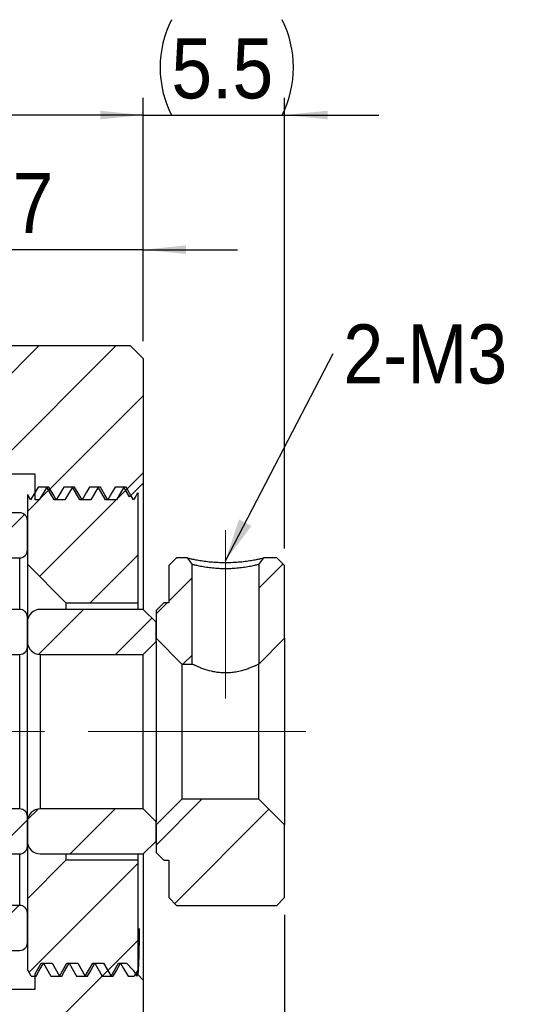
# Model space of a CAD drawing. Header units: millimetres. Extents: x 14 to 236, y 24 to 132.
# Tile 3 of 8: x 46 to 66, y 45 to 83. Entities that reach past the tile are written whole.
import ezdxf

# ---------------------------------------------------------------- set-up
doc = ezdxf.new("R2010")
doc.units = ezdxf.units.MM
doc.header["$LTSCALE"] = 0.666667
doc.linetypes.add('CENTERX2', pattern=[20.32, 12.7, -2.54, 2.54, -2.54])
doc.layers.add('FORMAT', color=7, linetype='Continuous')
doc.styles.add('SLDTEXTSTYLE0', font='GOTHIC.TTF', dxfattribs={"width": 0.913})
doc.styles.get("Standard").update_dxf_attribs({"font": 'GOTHIC.TTF'})
doc.dimstyles.new('SLDDIMSTYLE0', dxfattribs={"dimtxt": 2.333333, "dimasz": 1.666667, "dimexe": 0, "dimexo": 0.0625, "dimgap": 0.583333, "dimtad": 1, "dimrnd": 1e-09, "dimzin": 12, "dimdsep": 46, "dimtxsty": 'SLDTEXTSTYLE0', "dimsah": 1, "dimcen": 0.09, "dimadec": 0, "dimazin": 3, "dimtfac": 1, "dimtofl": 0, "dimtmove": 0, "dimatfit": 3, "dimfxl": 0, "dimfrac": 2, "dimtolj": 1, "dimtzin": 12, "dimarcsym": 0})
doc.dimstyles.new('SLDDIMSTYLE1', dxfattribs={"dimtxt": 2.333333, "dimasz": 1.666667, "dimexe": 0, "dimexo": 0.0625, "dimgap": 0.583333, "dimtad": 1, "dimrnd": 1e-09, "dimzin": 12, "dimdsep": 46, "dimtxsty": 'SLDTEXTSTYLE0', "dimsah": 1, "dimcen": 0.09, "dimadec": 0, "dimazin": 3, "dimtfac": 1, "dimtmove": 0, "dimatfit": 0, "dimfxl": 0, "dimfrac": 2, "dimtolj": 1, "dimtzin": 12, "dimarcsym": 0})
doc.dimstyles.new('SLDDIMSTYLE3', dxfattribs={"dimtxt": 0.18, "dimasz": 1.666667, "dimexe": 0, "dimexo": 0.0625, "dimgap": 0, "dimtad": 0, "dimtih": 1, "dimtoh": 1, "dimdec": 0, "dimrnd": 1e-09, "dimzin": 0, "dimdsep": 46, "dimtxsty": 'Standard', "dimsah": 1, "dimcen": 0.09, "dimadec": 0, "dimazin": 0, "dimtfac": 1.666667, "dimtdec": 0, "dimtofl": 0, "dimtmove": 0, "dimatfit": 3, "dimfxl": 0, "dimfrac": 2, "dimtolj": 1, "dimtzin": 0, "dimarcsym": 0})
doc.dimstyles.new('SLDDIMSTYLE5', dxfattribs={"dimtxt": 2.333333, "dimasz": 1.666667, "dimexe": 0, "dimexo": 0.0625, "dimgap": 0.583333, "dimtad": 1, "dimdec": 1, "dimrnd": 1e-09, "dimzin": 12, "dimdsep": 46, "dimtxsty": 'SLDTEXTSTYLE0', "dimsah": 1, "dimcen": 0.09, "dimadec": 0, "dimazin": 3, "dimtfac": 1, "dimtdec": 1, "dimtmove": 0, "dimatfit": 0, "dimfxl": 0, "dimfrac": 2, "dimtolj": 1, "dimtzin": 12, "dimarcsym": 0})

# ---------------------------------------------------------------- blocks, each defined once
blk = doc.blocks.new('_D_8')
at = {"layer": 'FORMAT', "color": 7}
for p, q in [((43.864, 70.941), (43.864, 75.163)), ((50.864, 70.941), (50.864, 75.163)), ((43.864, 74.497), (40.197, 74.497)), ((50.864, 74.497), (43.864, 74.497)), ((50.864, 74.497), (54.53, 74.497))]:
    blk.add_line(p, q, dxfattribs=at)
for points in [[(43.864, 74.497), (42.197, 74.663), (42.197, 74.33)], [(50.864, 74.497), (52.53, 74.33), (52.53, 74.663)]]:
    blk.add_solid(points, dxfattribs=at)
at = {"layer": 'FORMAT', "color": 7, "insert": (45.79, 77.477), "char_height": 2.333, "attachment_point": 1, "style": 'SLDTEXTSTYLE0'}
blk.add_mtext('7', dxfattribs=at)
blk = doc.blocks.new('_D_9')
at = {"layer": 'FORMAT', "color": 7}
for p, q in [((30.864, 69.941), (30.864, 80.394)), ((50.864, 70.941), (50.864, 80.394)), ((50.864, 79.728), (30.864, 79.728))]:
    blk.add_line(p, q, dxfattribs=at)
for points in [[(30.864, 79.728), (32.53, 79.561), (32.53, 79.894)], [(50.864, 79.728), (49.197, 79.894), (49.197, 79.561)]]:
    blk.add_solid(points, dxfattribs=at)
at = {"layer": 'FORMAT', "color": 7, "insert": (39.139, 82.708), "char_height": 2.3333, "attachment_point": 1, "style": 'SLDTEXTSTYLE0'}
blk.add_mtext('20', dxfattribs=at)
blk = doc.blocks.new('_D_10')
at = {"layer": 'FORMAT', "color": 7}
for p, q in [((50.864, 70.941), (50.864, 80.394)), ((56.364, 62.891), (56.364, 80.394)), ((50.864, 79.728), (47.197, 79.728)), ((50.864, 79.728), (56.364, 79.728)), ((56.364, 79.728), (60.03, 79.728))]:
    blk.add_line(p, q, dxfattribs=at)
for centre, start, end in [((55.663, 81.58), 153.4349, 206.5651), ((52.565, 81.58), 333.4349, 26.5651)]:
    blk.add_arc(centre, 4.141, start, end, dxfattribs=at)
for points in [[(50.864, 79.728), (49.197, 79.894), (49.197, 79.561)], [(56.364, 79.728), (58.03, 79.561), (58.03, 79.894)]]:
    blk.add_solid(points, dxfattribs=at)
at = {"layer": 'FORMAT', "color": 7, "insert": (51.959, 82.708), "char_height": 2.3333, "attachment_point": 1, "style": 'SLDTEXTSTYLE0'}
blk.add_mtext('5.5', dxfattribs=at)
blk = doc.blocks.new('_D_13')
at = {"layer": 'FORMAT', "color": 7}
for p, q in [((56.364, 48.657), (56.364, 35.17)), ((34.364, 46.607), (34.364, 35.17)), ((56.364, 35.836), (34.364, 35.836))]:
    blk.add_line(p, q, dxfattribs=at)
for points in [[(34.364, 35.836), (36.03, 35.67), (36.03, 36.003)], [(56.364, 35.836), (54.697, 36.003), (54.697, 35.67)]]:
    blk.add_solid(points, dxfattribs=at)
at = {"layer": 'FORMAT', "color": 7, "insert": (44.199, 38.817), "char_height": 2.3333, "attachment_point": 1, "style": 'SLDTEXTSTYLE0'}
blk.add_mtext('22', dxfattribs=at)
blk = doc.blocks.new('SW_NOTE_2')
at = {"layer": 'FORMAT', "color": 0, "insert": (0.396, 1.134), "char_height": 2.2931, "attachment_point": 1, "style": 'SLDTEXTSTYLE0'}
blk.add_mtext('2-M3', dxfattribs=at)

msp = doc.modelspace()

# ---------------------------------------------------------------- hatches: boundary and pattern name
at = {"linetype": 'Continuous', "lineweight": 18}
h = msp.add_hatch(dxfattribs=at)
h.set_pattern_fill('ANSI31', scale=0.66667, style=0)
h.paths.add_polyline_path([(50.8636, 65.424), (50.8636, 70.274), (50.3636, 70.774), (44.3636, 70.774), (43.8636, 70.274), (43.8636, 69.774), (31.3636, 69.774), (30.8636, 69.274), (30.8636, 63.124), (31.1636, 62.824), (34.0636, 62.824), (34.3636, 63.124), (34.3636, 64.274), (44.5636, 64.274), (44.8636, 64.574), (44.8636, 65.774), (46.6636, 65.774), (46.6636, 64.774), (46.8249, 64.774), (47.1136, 65.274), (47.4022, 64.774), (47.8249, 64.774), (48.1136, 65.274), (48.4022, 64.774), (48.8249, 64.774), (49.1136, 65.274), (49.4022, 64.774), (49.8249, 64.774), (50.1136, 65.274), (50.3332, 64.8936)], flags=0)
h = msp.add_hatch(dxfattribs=at)
h.set_pattern_fill('ANSI31', scale=0.66667, style=0)
edge = h.paths.add_edge_path(flags=0)
edge.add_spline(control_points=[(48.7765, 65.274), (48.7389, 65.2088), (48.7012, 65.1436), (48.6635, 65.0783), (48.605, 64.9769), (48.5464, 64.8754), (48.4878, 64.774)], knot_values=[0, 0, 0, 0, 0.0002259, 0.0002259, 0.0002259, 0.0005774, 0.0005774, 0.0005774, 0.0005774], weights=[1, 1, 1, 1, 1, 1, 1], degree=3, periodic=0)
edge.add_spline(control_points=[(48.4878, 64.774), (48.4501, 64.8392), (48.4125, 64.9044), (48.3748, 64.9696), (48.3163, 65.0711), (48.2577, 65.1725), (48.1991, 65.274)], knot_values=[0, 0, 0, 0, 0.0002259, 0.0002259, 0.0002259, 0.0005774, 0.0005774, 0.0005774, 0.0005774], weights=[1, 1, 1, 1, 1, 1, 1], degree=3, periodic=0)
edge.add_line((48.1991, 65.274), (47.7765, 65.274))
edge.add_spline(control_points=[(47.7765, 65.274), (47.7389, 65.2088), (47.7012, 65.1436), (47.6635, 65.0783), (47.605, 64.9769), (47.5464, 64.8754), (47.4878, 64.774)], knot_values=[0, 0, 0, 0, 0.0002259, 0.0002259, 0.0002259, 0.0005774, 0.0005774, 0.0005774, 0.0005774], weights=[1, 1, 1, 1, 1, 1, 1], degree=3, periodic=0)
edge.add_spline(control_points=[(47.4878, 64.774), (47.4501, 64.8392), (47.4125, 64.9044), (47.3748, 64.9696), (47.3163, 65.0711), (47.2577, 65.1725), (47.1991, 65.274)], knot_values=[0, 0, 0, 0, 0.0002259, 0.0002259, 0.0002259, 0.0005774, 0.0005774, 0.0005774, 0.0005774], weights=[1, 1, 1, 1, 1, 1, 1], degree=3, periodic=0)
edge.add_line((47.1991, 65.274), (46.7765, 65.274))
edge.add_spline(control_points=[(46.7765, 65.274), (46.7389, 65.2088), (46.7012, 65.1436), (46.6635, 65.0783), (46.605, 64.9769), (46.5464, 64.8754), (46.4878, 64.774)], knot_values=[0, 0, 0, 0, 0.0002259, 0.0002259, 0.0002259, 0.0005774, 0.0005774, 0.0005774, 0.0005774], weights=[1, 1, 1, 1, 1, 1, 1], degree=3, periodic=0)
edge.add_spline(control_points=[(46.4878, 64.774), (46.4501, 64.8392), (46.4125, 64.9044), (46.3748, 64.9696), (46.3711, 64.9762), (46.3673, 64.9827), (46.3636, 64.9892)], knot_values=[0, 0, 0, 0, 0.0002259, 0.0002259, 0.0002259, 0.0002485, 0.0002485, 0.0002485, 0.0002485], weights=[1, 1, 1, 1, 1, 1, 1], degree=3, periodic=0)
edge.add_line((46.3636, 64.9892), (46.3636, 62.274))
edge.add_line((46.3636, 62.274), (47.8636, 60.774))
edge.add_line((47.8636, 60.774), (50.6636, 60.774))
edge.add_line((50.6636, 60.774), (50.6636, 65.0138))
edge.add_line((50.6636, 65.0138), (50.6449, 65.0461))
edge.add_spline(control_points=[(50.6449, 65.0461), (50.5925, 64.9554), (50.5402, 64.8647), (50.4878, 64.774)], knot_values=[0.0002632, 0.0002632, 0.0002632, 0.0002632, 0.0005774, 0.0005774, 0.0005774, 0.0005774], weights=[1, 1, 1, 1], degree=3, periodic=0)
edge.add_spline(control_points=[(50.4878, 64.774), (50.4501, 64.8392), (50.4125, 64.9044), (50.3748, 64.9696), (50.3163, 65.0711), (50.2577, 65.1725), (50.1991, 65.274)], knot_values=[0, 0, 0, 0, 0.0002259, 0.0002259, 0.0002259, 0.0005774, 0.0005774, 0.0005774, 0.0005774], weights=[1, 1, 1, 1, 1, 1, 1], degree=3, periodic=0)
edge.add_line((50.1991, 65.274), (49.7765, 65.274))
edge.add_spline(control_points=[(49.7765, 65.274), (49.7389, 65.2088), (49.7012, 65.1436), (49.6635, 65.0783), (49.605, 64.9769), (49.5464, 64.8754), (49.4878, 64.774)], knot_values=[0, 0, 0, 0, 0.0002259, 0.0002259, 0.0002259, 0.0005774, 0.0005774, 0.0005774, 0.0005774], weights=[1, 1, 1, 1, 1, 1, 1], degree=3, periodic=0)
edge.add_spline(control_points=[(49.4878, 64.774), (49.4501, 64.8392), (49.4125, 64.9044), (49.3748, 64.9696), (49.3163, 65.0711), (49.2577, 65.1725), (49.1991, 65.274)], knot_values=[0, 0, 0, 0, 0.0002259, 0.0002259, 0.0002259, 0.0005774, 0.0005774, 0.0005774, 0.0005774], weights=[1, 1, 1, 1, 1, 1, 1], degree=3, periodic=0)
edge.add_line((49.1991, 65.274), (48.7765, 65.274))
h = msp.add_hatch(dxfattribs=at)
h.set_pattern_fill('ANSI31', scale=0.66667, style=0)
edge = h.paths.add_edge_path(flags=0)
edge.add_line((46.3636, 62.824), (46.3636, 63.974))
edge.add_arc((46.0636, 63.974), 0.3, 360, 450)
edge.add_line((46.0636, 64.274), (40.6636, 64.274))
edge.add_arc((40.6636, 63.974), 0.3, 90, 180)
edge.add_line((40.3636, 63.974), (40.3636, 62.824))
edge.add_arc((40.6636, 62.824), 0.3, 180, 270)
edge.add_line((40.6636, 62.524), (42.2455, 62.524))
edge.add_arc((43.3636, 61.524), 1.5, 41.81031, 138.18969, ccw=False)
edge.add_line((44.4816, 62.524), (46.0636, 62.524))
edge.add_arc((46.0636, 62.824), 0.3, 270, 360)
h = msp.add_hatch(dxfattribs=at)
h.set_pattern_fill('ANSI32', scale=0.6667, style=0)
edge = h.paths.add_edge_path(flags=0)
edge.add_line((52.7636, 62.2705), (52.5749, 62.524))
edge.add_line((52.5749, 62.524), (52.1636, 62.524))
edge.add_line((52.1636, 62.524), (51.8636, 62.224))
edge.add_line((51.8636, 62.224), (51.8636, 60.774))
edge.add_line((51.8636, 60.774), (51.6636, 60.774))
edge.add_line((51.6636, 60.774), (51.3636, 60.474))
edge.add_line((51.3636, 60.474), (51.3636, 59.399))
edge.add_line((51.3636, 59.399), (52.3636, 58.399))
edge.add_line((52.3636, 58.399), (52.7636, 58.399))
edge.add_line((52.7636, 58.399), (52.7636, 62.2705))
h = msp.add_hatch(dxfattribs=at)
h.set_pattern_fill('ANSI32', scale=0.6667, style=0)
h.paths.add_polyline_path([(56.3636, 62.224), (56.0636, 62.524), (55.5522, 62.524), (55.3636, 62.2705), (55.3636, 58.399), (56.3636, 59.399)], flags=0)
h = msp.add_hatch(dxfattribs=at)
h.set_pattern_fill('ANSI31', scale=0.66667, style=0)
edge = h.paths.add_edge_path(flags=0)
edge.add_line((46.0636, 60.524), (44.4816, 60.524))
edge.add_arc((43.3636, 61.524), 1.5, 221.81031, 318.18969, ccw=False)
edge.add_line((42.2455, 60.524), (40.6636, 60.524))
edge.add_arc((40.6636, 60.224), 0.3, 90, 180)
edge.add_line((40.3636, 60.224), (40.3636, 59.074))
edge.add_arc((40.6636, 59.074), 0.3, 180, 270)
edge.add_line((40.6636, 58.774), (46.0636, 58.774))
edge.add_arc((46.0636, 59.074), 0.3, 270, 360)
edge.add_line((46.3636, 59.074), (46.3636, 60.224))
edge.add_arc((46.0636, 60.224), 0.3, 0, 90)
h = msp.add_hatch(dxfattribs=at)
h.set_pattern_fill('ANSI31', scale=0.66667, style=0)
edge = h.paths.add_edge_path(flags=0)
edge.add_line((50.8636, 58.774), (51.3636, 59.274))
edge.add_line((51.3636, 59.274), (51.3636, 60.024))
edge.add_line((51.3636, 60.024), (50.8636, 60.524))
edge.add_line((50.8636, 60.524), (46.8636, 60.524))
edge.add_arc((46.8636, 60.024), 0.5, 90, 180)
edge.add_line((46.3636, 60.024), (46.3636, 59.274))
edge.add_arc((46.8636, 59.274), 0.5, 180, 270)
edge.add_line((46.8636, 58.774), (50.8636, 58.774))
h = msp.add_hatch(dxfattribs=at)
h.set_pattern_fill('ANSI32', scale=0.6667, style=0)
h.paths.add_polyline_path([(51.8636, 49.324), (52.1636, 49.024), (56.0636, 49.024), (56.3636, 49.324), (56.3636, 52.149), (55.3636, 53.149), (52.3636, 53.149), (51.3636, 52.149), (51.3636, 51.074), (51.6636, 50.774), (51.8636, 50.774)], flags=0)
h = msp.add_hatch(dxfattribs=at)
h.set_pattern_fill('ANSI31', scale=0.66667, style=0)
edge = h.paths.add_edge_path(flags=0)
edge.add_line((40.6636, 51.024), (42.2455, 51.024))
edge.add_arc((43.3636, 50.024), 1.5, 41.81031, 138.18969, ccw=False)
edge.add_line((44.4816, 51.024), (46.0636, 51.024))
edge.add_arc((46.0636, 51.324), 0.3, 270, 360)
edge.add_line((46.3636, 51.324), (46.3636, 52.474))
edge.add_arc((46.0636, 52.474), 0.3, 360, 450)
edge.add_line((46.0636, 52.774), (40.6636, 52.774))
edge.add_arc((40.6636, 52.474), 0.3, 90, 180)
edge.add_line((40.3636, 52.474), (40.3636, 51.324))
edge.add_arc((40.6636, 51.324), 0.3, 180, 270)
h = msp.add_hatch(dxfattribs=at)
h.set_pattern_fill('ANSI31', scale=0.66667, style=0)
edge = h.paths.add_edge_path(flags=0)
edge.add_line((51.3636, 52.274), (50.8636, 52.774))
edge.add_line((50.8636, 52.774), (46.8636, 52.774))
edge.add_arc((46.8636, 52.274), 0.5, 90, 180)
edge.add_line((46.3636, 52.274), (46.3636, 51.524))
edge.add_arc((46.8636, 51.524), 0.5, 180, 270)
edge.add_line((46.8636, 51.024), (50.8636, 51.024))
edge.add_line((50.8636, 51.024), (51.3636, 51.524))
edge.add_line((51.3636, 51.524), (51.3636, 52.274))
h = msp.add_hatch(dxfattribs=at)
h.set_pattern_fill('ANSI31', scale=0.66667, style=0)
edge = h.paths.add_edge_path(flags=0)
edge.add_spline(control_points=[(47.6991, 46.274), (47.7368, 46.3392), (47.7744, 46.4044), (47.8121, 46.4697), (47.8706, 46.5711), (47.9292, 46.6725), (47.9878, 46.774)], knot_values=[0, 0, 0, 0, 0.0002259, 0.0002259, 0.0002259, 0.0005774, 0.0005774, 0.0005774, 0.0005774], weights=[1, 1, 1, 1, 1, 1, 1], degree=3, periodic=0)
edge.add_spline(control_points=[(47.9878, 46.774), (48.0255, 46.7088), (48.0631, 46.6436), (48.1008, 46.5783), (48.1594, 46.4769), (48.2179, 46.3754), (48.2765, 46.274)], knot_values=[0, 0, 0, 0, 0.0002259, 0.0002259, 0.0002259, 0.0005774, 0.0005774, 0.0005774, 0.0005774], weights=[1, 1, 1, 1, 1, 1, 1], degree=3, periodic=0)
edge.add_line((48.2765, 46.274), (48.6991, 46.274))
edge.add_spline(control_points=[(48.6991, 46.274), (48.7368, 46.3392), (48.7744, 46.4044), (48.8121, 46.4697), (48.8706, 46.5711), (48.9292, 46.6725), (48.9878, 46.774)], knot_values=[0, 0, 0, 0, 0.0002259, 0.0002259, 0.0002259, 0.0005774, 0.0005774, 0.0005774, 0.0005774], weights=[1, 1, 1, 1, 1, 1, 1], degree=3, periodic=0)
edge.add_spline(control_points=[(48.9878, 46.774), (49.0255, 46.7088), (49.0631, 46.6436), (49.1008, 46.5783), (49.1594, 46.4769), (49.2179, 46.3754), (49.2765, 46.274)], knot_values=[0, 0, 0, 0, 0.0002259, 0.0002259, 0.0002259, 0.0005774, 0.0005774, 0.0005774, 0.0005774], weights=[1, 1, 1, 1, 1, 1, 1], degree=3, periodic=0)
edge.add_line((49.2765, 46.274), (49.6991, 46.274))
edge.add_spline(control_points=[(49.6991, 46.274), (49.7368, 46.3392), (49.7744, 46.4044), (49.8121, 46.4697), (49.8706, 46.5711), (49.9292, 46.6725), (49.9878, 46.774)], knot_values=[0, 0, 0, 0, 0.0002259, 0.0002259, 0.0002259, 0.0005774, 0.0005774, 0.0005774, 0.0005774], weights=[1, 1, 1, 1, 1, 1, 1], degree=3, periodic=0)
edge.add_spline(control_points=[(49.9878, 46.774), (50.0255, 46.7088), (50.0631, 46.6436), (50.1008, 46.5783), (50.1594, 46.4769), (50.2179, 46.3754), (50.2765, 46.274)], knot_values=[0, 0, 0, 0, 0.0002259, 0.0002259, 0.0002259, 0.0005774, 0.0005774, 0.0005774, 0.0005774], weights=[1, 1, 1, 1, 1, 1, 1], degree=3, periodic=0)
edge.add_line((50.2765, 46.274), (50.5133, 46.274))
edge.add_line((50.5133, 46.274), (50.6636, 46.5342))
edge.add_line((50.6636, 46.5342), (50.6636, 50.774))
edge.add_line((50.6636, 50.774), (47.8636, 50.774))
edge.add_line((47.8636, 50.774), (46.3636, 49.274))
edge.add_line((46.3636, 49.274), (46.3636, 46.5342))
edge.add_line((46.3636, 46.5342), (46.5138, 46.274))
edge.add_line((46.5138, 46.274), (46.6991, 46.274))
edge.add_spline(control_points=[(46.6991, 46.274), (46.7368, 46.3392), (46.7744, 46.4044), (46.8121, 46.4697), (46.8706, 46.5711), (46.9292, 46.6725), (46.9878, 46.774)], knot_values=[0, 0, 0, 0, 0.0002259, 0.0002259, 0.0002259, 0.0005774, 0.0005774, 0.0005774, 0.0005774], weights=[1, 1, 1, 1, 1, 1, 1], degree=3, periodic=0)
edge.add_spline(control_points=[(46.9878, 46.774), (47.0255, 46.7088), (47.0631, 46.6436), (47.1008, 46.5783), (47.1594, 46.4769), (47.2179, 46.3754), (47.2765, 46.274)], knot_values=[0, 0, 0, 0, 0.0002259, 0.0002259, 0.0002259, 0.0005774, 0.0005774, 0.0005774, 0.0005774], weights=[1, 1, 1, 1, 1, 1, 1], degree=3, periodic=0)
edge.add_line((47.2765, 46.274), (47.6991, 46.274))
h = msp.add_hatch(dxfattribs=at)
h.set_pattern_fill('ANSI31', scale=0.66667, style=0)
edge = h.paths.add_edge_path(flags=0)
edge.add_line((40.6636, 47.274), (46.0636, 47.274))
edge.add_arc((46.0636, 47.574), 0.3, 270, 360)
edge.add_line((46.3636, 47.574), (46.3636, 48.724))
edge.add_arc((46.0636, 48.724), 0.3, 0, 90)
edge.add_line((46.0636, 49.024), (44.4816, 49.024))
edge.add_arc((43.3636, 50.024), 1.5, 221.81031, 318.18969, ccw=False)
edge.add_line((42.2455, 49.024), (40.6636, 49.024))
edge.add_arc((40.6636, 48.724), 0.3, 90, 180)
edge.add_line((40.3636, 48.724), (40.3636, 47.574))
edge.add_arc((40.6636, 47.574), 0.3, 180, 270)
h = msp.add_hatch(dxfattribs=at)
h.set_pattern_fill('ANSI31', scale=0.66667, style=0)
h.paths.add_polyline_path([(50.6136, 46.274), (50.4769, 46.5106), (50.2136, 46.774), (49.9022, 46.774), (49.6136, 46.274), (49.3249, 46.774), (48.9022, 46.774), (48.6136, 46.274), (48.3249, 46.774), (47.9022, 46.774), (47.6136, 46.274), (47.3249, 46.774), (46.9022, 46.774), (46.6636, 46.3606), (46.6636, 45.774), (44.8636, 45.774), (44.8636, 46.974), (44.5636, 47.274), (34.3636, 47.274), (34.3636, 48.424), (34.0636, 48.724), (31.1636, 48.724), (30.8636, 48.424), (30.8636, 42.274), (31.3636, 41.774), (43.8636, 41.774), (43.8636, 41.274), (44.3636, 40.774), (50.3636, 40.774), (50.8636, 41.274), (50.8636, 46.124), (50.6502, 46.3374)], flags=0)

# ---------------------------------------------------------------- linework, layer by layer
at = {"color": 7, "linetype": 'Continuous', "lineweight": 25}
for p, q in [((44.3636, 70.774), (50.3636, 70.774)), ((50.3636, 70.774), (50.8636, 70.274)), ((50.8636, 70.274), (50.8636, 65.424)), ((46.6636, 65.774), (44.8636, 65.774)), ((46.6636, 64.774), (46.6636, 65.774)), ((50.8636, 65.424), (50.3332, 64.8936)), ((50.8636, 65.424), (50.8636, 60.524)), ((47.1991, 65.274), (46.7765, 65.274)), ((47.1136, 65.274), (46.8249, 64.774)), ((47.4022, 64.774), (47.1136, 65.274)), ((48.1991, 65.274), (47.7765, 65.274)), ((48.1136, 65.274), (47.8249, 64.774)), ((48.4022, 64.774), (48.1136, 65.274)), ((49.1991, 65.274), (48.7765, 65.274)), ((49.1136, 65.274), (48.8249, 64.774)), ((49.4022, 64.774), (49.1136, 65.274)), ((50.1991, 65.274), (49.7765, 65.274)), ((50.1136, 65.274), (49.8249, 64.774)), ((50.3332, 64.8936), (50.1136, 65.274)), ((50.6449, 65.0461), (50.6636, 65.0138)), ((46.3636, 64.9892), (46.3636, 62.274)), ((46.8249, 64.774), (46.6636, 64.774)), ((47.8249, 64.774), (47.4022, 64.774)), ((48.8249, 64.774), (48.4022, 64.774)), ((49.8249, 64.774), (49.4022, 64.774)), ((50.6636, 60.774), (50.6636, 65.0138)), ((46.0636, 64.274), (40.6636, 64.274)), ((46.3636, 62.824), (46.3636, 63.974)), ((44.4816, 62.524), (46.0636, 62.524)), ((51.8636, 62.224), (52.1636, 62.524)), ((52.5749, 62.524), (52.1636, 62.524)), ((52.5749, 62.524), (52.7636, 62.2705)), ((55.3636, 62.2705), (55.5522, 62.524)), ((56.0636, 62.524), (55.5522, 62.524)), ((56.0636, 62.524), (56.3636, 62.224)), ((47.8636, 60.774), (46.3636, 62.274)), ((46.3636, 62.274), (46.3636, 60.224)), ((51.8636, 62.224), (51.8636, 60.774)), ((52.7636, 58.399), (52.7636, 62.2705)), ((55.3636, 62.2705), (55.3636, 58.399)), ((56.3636, 59.399), (56.3636, 62.224)), ((46.0636, 60.524), (44.4816, 60.524)), ((50.8636, 60.524), (46.8636, 60.524)), ((47.8636, 60.774), (47.8636, 60.524)), ((47.8636, 60.774), (50.6636, 60.774)), ((50.6636, 60.524), (50.6636, 60.774)), ((50.8636, 60.524), (51.3636, 60.024)), ((51.3636, 60.474), (51.6636, 60.774)), ((51.3636, 60.474), (51.3636, 59.399)), ((51.8636, 60.774), (51.6636, 60.774)), ((46.3636, 59.074), (46.3636, 60.224)), ((46.3636, 60.024), (46.3636, 59.274)), ((51.3636, 59.274), (51.3636, 60.024)), ((52.3636, 58.399), (51.3636, 59.399)), ((56.3636, 59.399), (55.3636, 58.399)), ((56.3636, 59.399), (56.3636, 52.149)), ((46.3636, 52.474), (46.3636, 59.074)), ((51.3636, 59.274), (50.8636, 58.774)), ((51.3636, 59.274), (51.3636, 52.274)), ((40.6636, 58.774), (46.0636, 58.774)), ((46.0636, 52.774), (46.0636, 58.774)), ((46.8636, 58.774), (46.8636, 52.774)), ((46.8636, 58.774), (50.8636, 58.774)), ((50.8636, 52.774), (50.8636, 58.774)), ((52.3636, 58.399), (52.7636, 58.399)), ((52.3636, 58.399), (52.3636, 53.149)), ((55.3636, 53.149), (55.3636, 58.399)), ((51.3636, 52.149), (52.3636, 53.149)), ((55.3636, 53.149), (52.3636, 53.149)), ((55.3636, 53.149), (56.3636, 52.149)), ((46.0636, 52.774), (40.6636, 52.774)), ((46.3636, 51.324), (46.3636, 52.474)), ((50.8636, 52.774), (46.8636, 52.774)), ((50.8636, 52.774), (51.3636, 52.274)), ((46.3636, 52.274), (46.3636, 51.524)), ((51.3636, 51.524), (51.3636, 52.274)), ((51.3636, 52.149), (51.3636, 51.074)), ((56.3636, 49.324), (56.3636, 52.149)), ((46.3636, 51.324), (46.3636, 49.274)), ((51.3636, 51.524), (50.8636, 51.024)), ((44.4816, 51.024), (46.0636, 51.024)), ((46.8636, 51.024), (50.8636, 51.024)), ((47.8636, 51.024), (47.8636, 50.774)), ((50.6636, 50.774), (50.6636, 51.024)), ((50.8636, 51.024), (50.8636, 46.124)), ((51.6636, 50.774), (51.3636, 51.074)), ((46.3636, 49.274), (47.8636, 50.774)), ((50.6636, 50.774), (47.8636, 50.774)), ((50.6636, 46.5342), (50.6636, 50.774)), ((51.6636, 50.774), (51.8636, 50.774)), ((51.8636, 50.774), (51.8636, 49.324)), ((46.0636, 49.024), (44.4816, 49.024)), ((46.3636, 49.274), (46.3636, 46.5342)), ((52.1636, 49.024), (51.8636, 49.324)), ((52.1636, 49.024), (56.0636, 49.024)), ((56.3636, 49.324), (56.0636, 49.024)), ((46.3636, 47.574), (46.3636, 48.724)), ((40.6636, 47.274), (46.0636, 47.274)), ((46.6636, 46.3606), (46.9022, 46.774)), ((46.9022, 46.774), (47.3249, 46.774)), ((47.3249, 46.774), (47.6136, 46.274)), ((47.6136, 46.274), (47.9022, 46.774)), ((47.9022, 46.774), (48.3249, 46.774)), ((48.3249, 46.774), (48.6136, 46.274)), ((48.6136, 46.274), (48.9022, 46.774)), ((48.9022, 46.774), (49.3249, 46.774)), ((49.3249, 46.774), (49.6136, 46.274)), ((49.6136, 46.274), (49.9022, 46.774)), ((49.9022, 46.774), (50.2136, 46.774)), ((50.2136, 46.774), (50.4769, 46.5106)), ((46.5138, 46.274), (46.3636, 46.5342)), ((46.6636, 45.774), (46.6636, 46.3606)), ((50.4769, 46.5106), (50.6136, 46.274)), ((50.6636, 46.5342), (50.5133, 46.274)), ((50.6136, 46.274), (50.6502, 46.3374)), ((50.6502, 46.3374), (50.8636, 46.124)), ((46.5138, 46.274), (46.6991, 46.274)), ((47.2765, 46.274), (47.6991, 46.274)), ((48.2765, 46.274), (48.6991, 46.274)), ((49.2765, 46.274), (49.6991, 46.274)), ((50.2765, 46.274), (50.5133, 46.274)), ((50.8636, 46.124), (50.8636, 41.274)), ((44.8636, 45.774), (46.6636, 45.774))]:
    msp.add_line(p, q, dxfattribs=at)
at = {"color": 8, "linetype": 'Continuous', "lineweight": 25}
for p, q in [((46.0636, 60.524), (46.0636, 62.524)), ((46.0636, 49.024), (46.0636, 51.024))]:
    msp.add_line(p, q, dxfattribs=at)
at = {"color": 7, "linetype": 'Continuous', "lineweight": 25, "flags": 128}
for points in [[(46.7765, 65.274), (46.6635, 65.0783), (46.4878, 64.774)], [(47.4878, 64.774), (47.3748, 64.9696), (47.1991, 65.274)], [(47.7765, 65.274), (47.6635, 65.0783), (47.4878, 64.774)], [(48.4878, 64.774), (48.3748, 64.9696), (48.1991, 65.274)], [(48.7765, 65.274), (48.6635, 65.0783), (48.4878, 64.774)], [(49.4878, 64.774), (49.3748, 64.9696), (49.1991, 65.274)], [(49.7765, 65.274), (49.6635, 65.0783), (49.4878, 64.774)], [(50.4878, 64.774), (50.3748, 64.9696), (50.1991, 65.274)], [(50.6449, 65.0461), (50.5757, 64.9262), (50.4878, 64.774)], [(46.4878, 64.774), (46.3748, 64.9696), (46.3636, 64.9892)], [(46.6991, 46.274), (46.8121, 46.4697), (46.9878, 46.774)], [(46.9878, 46.774), (47.1008, 46.5783), (47.2765, 46.274)], [(47.6991, 46.274), (47.8121, 46.4697), (47.9878, 46.774)], [(47.9878, 46.774), (48.1008, 46.5783), (48.2765, 46.274)], [(48.6991, 46.274), (48.8121, 46.4697), (48.9878, 46.774)], [(48.9878, 46.774), (49.1008, 46.5783), (49.2765, 46.274)], [(49.6991, 46.274), (49.8121, 46.4697), (49.9878, 46.774)], [(49.9878, 46.774), (50.1008, 46.5783), (50.2765, 46.274)]]:
    msp.add_lwpolyline(points, dxfattribs=at)
at = {"color": 7, "linetype": 'Continuous', "lineweight": 25}
for centre, radius, start, end in [((46.0636, 63.974), 0.3, 0, 90), ((46.0636, 62.824), 0.3, 270, 0), ((46.0636, 60.224), 0.3, 0, 90), ((46.8636, 60.024), 0.5, 90, 180), ((46.0636, 59.074), 0.3, 270, 0), ((46.8636, 59.274), 0.5, 180, 270), ((46.0636, 52.474), 0.3, 0, 90), ((46.8636, 52.274), 0.5, 90, 180), ((46.0636, 51.324), 0.3, 270, 0), ((46.8636, 51.524), 0.5, 180, 270), ((46.0636, 48.724), 0.3, 0, 90), ((46.0636, 47.574), 0.3, 270, 0)]:
    msp.add_arc(centre, radius, start, end, dxfattribs=at)
for points, knots in [([(50.6375, 65.0147), (50.6375, 65.0152), (50.6401, 65.0525), (50.6425, 65.0493), (50.6449, 65.0461)], [0, 0, 0, 0, 0.0131946, 1, 1, 1, 1]), ([(52.5749, 62.524), (52.5749, 62.524), (52.5748, 62.524), (52.5917, 62.5192), (52.6745, 62.4994), (52.8142, 62.47), (53.005, 62.435), (53.2316, 62.3988), (53.489, 62.3682), (53.7697, 62.3486), (54.0644, 62.3423), (54.359, 62.3485), (54.6394, 62.3682), (54.8967, 62.3989), (55.1232, 62.4352), (55.3141, 62.4702), (55.4527, 62.4993), (55.538, 62.5199), (55.5474, 62.5226), (55.5522, 62.524)], [0, 0, 0, 0, 0.0003364, 0.0649577, 0.1270421, 0.1889895, 0.2532154, 0.3171963, 0.3779131, 0.4380063, 0.5001964, 0.5622459, 0.6222809, 0.6830447, 0.7471866, 0.8114053, 0.8733406, 0.9354058, 1, 1, 1, 1]), ([(55.3636, 62.2705), (55.3603, 62.2693), (55.3532, 62.2668), (55.2907, 62.2493), (55.1733, 62.2226), (54.9909, 62.1846), (54.7601, 62.1466), (54.5137, 62.1191), (54.2814, 62.1021), (54.0644, 62.0956), (53.8474, 62.1021), (53.6149, 62.119), (53.3683, 62.1464), (53.1372, 62.1844), (52.9547, 62.2223), (52.8363, 62.2493), (52.7758, 62.2661), (52.7636, 62.2705), (52.7636, 62.2705), (52.7636, 62.2705)], [0, 0, 0, 0, 0.0509664, 0.1095433, 0.1758, 0.2497808, 0.3246324, 0.391217, 0.4495756, 0.499776, 0.5500338, 0.6084186, 0.6749987, 0.7498154, 0.8238795, 0.8901766, 0.9487503, 0.9996695, 1, 1, 1, 1]), ([(55.3636, 58.399), (55.3605, 58.3975), (55.3543, 58.3944), (55.3048, 58.3702), (55.2273, 58.3339), (55.1214, 58.2871), (54.9869, 58.233), (54.8234, 58.1758), (54.6315, 58.1213), (54.4212, 58.079), (54.1999, 58.055), (53.9885, 58.0525), (53.7865, 58.0687), (53.5383, 58.1087), (53.305, 58.1739), (53.1046, 58.2467), (52.9694, 58.3026), (52.8628, 58.3509), (52.7814, 58.3901), (52.7699, 58.3958), (52.7636, 58.399)], [0, 0, 0, 0, 0.0487465, 0.0990034, 0.1477267, 0.1977184, 0.2493912, 0.3023588, 0.3577435, 0.4149227, 0.4668552, 0.5207167, 0.5667784, 0.614128, 0.7094871, 0.7625554, 0.8170267, 0.8722514, 0.9293611, 1, 1, 1, 1]), ([(50.7136, 48.1297), (50.7084, 47.8338), (50.7036, 47.5721), (50.6936, 47.1176), (50.6885, 46.9293), (50.6779, 46.6278), (50.6725, 46.5145), (50.6613, 46.3657), (50.6557, 46.3318), (50.6502, 46.3374)], [0, 0, 0, 0, 0.25, 0.25, 0.5, 0.5, 0.75, 0.75, 1, 1, 1, 1]), ([(50.7136, 48.1297), (50.7084, 47.9428), (50.6981, 47.57), (50.683, 47.1249), (50.6713, 46.8387), (50.6646, 46.736), (50.6636, 46.72)], [0, 0, 0, 0, 0.3123006, 0.6233311, 0.9414261, 1, 1, 1, 1]), ([(50.6636, 47.45), (50.6715, 47.5502), (50.6879, 47.7556), (50.7048, 48.003), (50.7136, 48.1297)], [0, 0, 0, 0, 0.4879742, 1, 1, 1, 1]), ([(50.6504, 46.5113), (50.6501, 46.5066), (50.644, 46.4095), (50.6333, 46.3235), (50.6229, 46.2997), (50.6186, 46.2896)], [0, 0, 0, 0, 0.0286329, 0.59105398, 1, 1, 1, 1])]:
    msp.add_open_spline(points, degree=3, knots=knots, dxfattribs=at)
at = {"layer": 'FORMAT', "color": 7, "linetype": 'CENTERX2', "lineweight": 18}
for p, q in [((54.0636, 63.6038), (54.0636, 57.0657)), ((57.1932, 55.774), (28.2269, 55.774))]:
    msp.add_line(p, q, dxfattribs=at)

# ---------------------------------------------------------------- block references
at = {"layer": 'FORMAT', "color": 7}
msp.add_blockref('SW_NOTE_2', (58.2451, 70.4592), dxfattribs=at)

# ---------------------------------------------------------------- dimensions: what is measured, and where the dimension line sits
dim = msp.add_linear_dim(base=(56.3636, 79.7276), p1=(50.8636, 70.274), p2=(56.3636, 62.224), text='(<>)', dimstyle='SLDDIMSTYLE5', dxfattribs=at)
dim.commit()
dim.dimension.update_dxf_attribs({"geometry": '_D_10', "text_midpoint": (54.1141, 79.7276), "dimtype": 160})
for base, p2, dimstyle, picture, middle in [((30.8636, 79.7276), (30.8636, 69.274), 'SLDDIMSTYLE0', '_D_9', (40.8636, 79.7276)), ((43.8636, 74.4967), (43.8636, 70.274), 'SLDDIMSTYLE1', '_D_8', (46.6525, 74.4967))]:
    dim = msp.add_linear_dim(base=base, p1=(50.8636, 70.274), p2=p2, dimstyle=dimstyle, dxfattribs=at)
    dim.commit()
    dim.dimension.update_dxf_attribs({"geometry": picture, "text_midpoint": middle, "dimtype": 160})
dim = msp.add_linear_dim(base=(34.3636, 35.8364), p1=(56.3636, 49.324), p2=(34.3636, 47.274), angle=0, dimstyle='SLDDIMSTYLE0', dxfattribs=at)
dim.commit()
dim.dimension.update_dxf_attribs({"geometry": '_D_13', "text_midpoint": (45.9232, 35.8364), "dimtype": 160})

# ---------------------------------------------------------------- leaders
msp.add_leader([(54.0636, 62.4133), (58.2451, 70.4592)], dimstyle='SLDDIMSTYLE3', dxfattribs=at)

doc.saveas('drawing.dxf')
